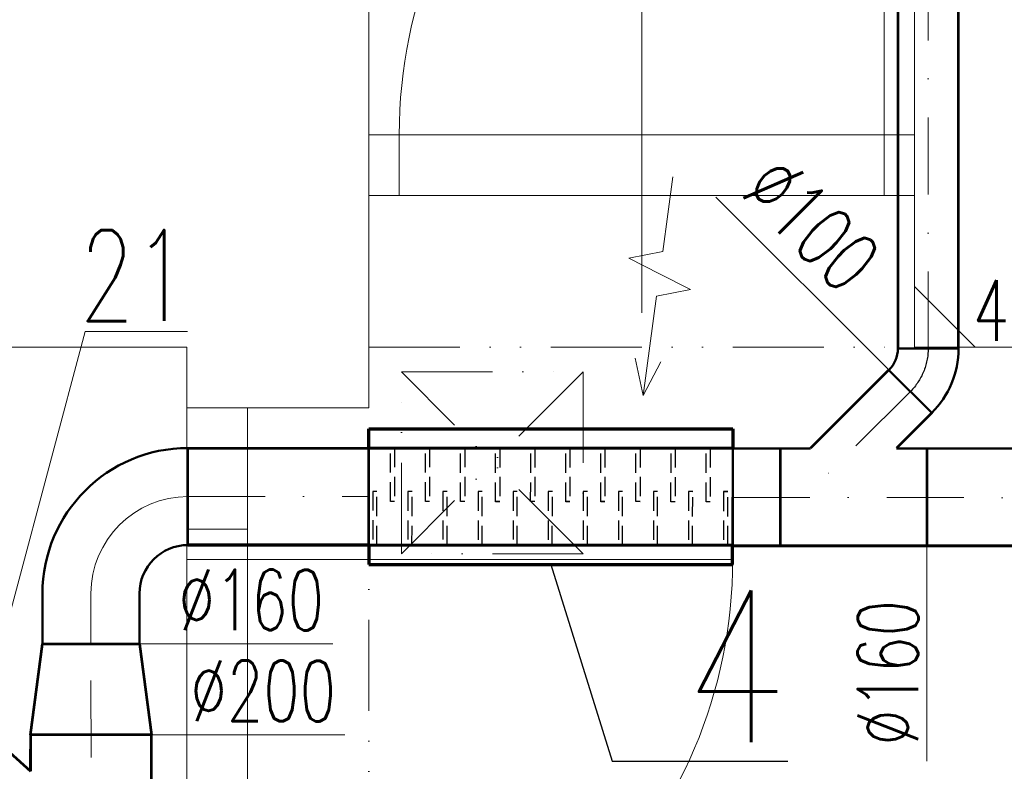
# Model space of a CAD drawing. Header units: millimetres. Extents: x -17045 to 252927, y -178787 to -18768.
# Tile 24 of 46: x 2580 to 4203, y -136137 to -134898. Entities that reach past the tile are written whole.
import ezdxf

# ---------------------------------------------------------------- set-up
doc = ezdxf.new("R2010")
doc.units = ezdxf.units.MM
doc.header["$LTSCALE"] = 10
for name, pattern in [('1.PP - SLEPY_nové$0$JIS_09_15', [300, 150, -50, 0, -50, 0, -50]), ('DASHDOT', [25.4, 12.7, -6.35, 0, -6.35]), ('GESTRICHELT', [0.75, 0.5, -0.25]), ('VERDECKT', [9.525, 6.35, -3.175])]:
    doc.linetypes.add(name, pattern=pattern)
for name, color, linetype, lineweight in [('1.PP - SLEPY_nové$0$1.PP - NÁVRH', 9, 'Continuous', 9), ('1.PP - SLEPY_nové$0$KCE NAD', 9, 'Continuous', 9), ('1.PP - SLEPY_nové$0$VÝPLNĚ', 9, 'Continuous', 9), ('1_pismo', 4, 'Continuous', 25), ('Popis1', 3, 'Continuous', 30), ('TB_23_UT_2NP_DSP', 7, 'Continuous', 5), ('V-objekty', 1, 'Continuous', 40), ('V-sipky', 7, 'Continuous', 40), ('V-tvarovky', 1, 'Continuous', 70), ('V_FLEXI', 90, 'IZOLACE', 18), ('VZT_BLOKY', 10, 'Continuous', 53), ('VZT_DIMENZE', 120, 'Continuous', 20), ('VZT_OSA', 255, 'DASHDOT', 13), ('VZT_pozice 02', 30, 'Continuous', 20)]:
    doc.layers.add(name, color=color, linetype=linetype, lineweight=lineweight)
doc.styles.get("Standard").update_dxf_attribs({"font": 'simplex.shx', "width": 0.8})
doc.linetypes.add('IZOLACE', pattern='A,0.00254,-2.54,[134,ltypeshp.shx,S=2.54,R=0,X=-2.54,Y=0],-5.08,[134,ltypeshp.shx,S=2.54,R=180,X=2.54,Y=0],-2.54', length=10.16254)

# ---------------------------------------------------------------- blocks, each defined once
blk = doc.blocks.new('*U136', base_point=(150, 62.1))
at = {"color": 0, "lineweight": 50}
for p, q in [((106.1, 106.1), (35.4, 35.4)), ((106.1, 106.1), (106.1, 106.1)), ((35.4, 35.4), (35.4, 35.4)), ((50, 0), (150, 0)), ((50, 0), (50, 0)), ((150, 0), (150, 0))]:
    blk.add_line(p, q, dxfattribs=at)
at = {"color": 2, "linetype": 'DASHDOT', "lineweight": 25}
for p, q in [((70.7, 70.7), (70.7, 70.7)), ((100, 0), (100, 0))]:
    blk.add_line(p, q, dxfattribs=at)
at = {"color": 0, "lineweight": 50}
for radius in [150, 50]:
    blk.add_arc((0, 0), radius, 0, 45, dxfattribs=at)
at = {"color": 2, "linetype": 'DASHDOT', "lineweight": 25}
blk.add_arc((0, 0), 100, 0, 45, dxfattribs=at)
blk = doc.blocks.new('*U166', base_point=(620.052934, 76.999998))
at = {"color": 0, "linetype": 'ByBlock', "lineweight": 0}
for p, q in [((278.000029, 76.999998), (304.513255, 153.999998)), ((331.026481, 76.999998), (304.513255, 153.999998)), ((620.052934, 76.999998), (535.879199, 107.513298)), ((100.000029, 76.999998), (278.000029, 76.999998)), ((331.026481, 76.999998), (357.539708, -0.000002)), ((357.539708, -0.000002), (384.052934, 76.999998)), ((384.052934, 76.999998), (620.052934, 76.999998)), ((620.052934, 76.999998), (535.879199, 46.486697))]:
    blk.add_line(p, q, dxfattribs=at)
blk = doc.blocks.new('1.PP - SLEPY_nové')
at = {"layer": '1.PP - SLEPY_nové$0$1.PP - NÁVRH', "color": 9, "linetype": 'Continuous', "lineweight": 9, "ltscale": 0.1}
for p, q in [((-777.8, -54166.7), (-777.8, -53566.7)), ((122.2, -54066.7), (122.2, -53566.7)), ((122.2, -54066.7), (222.2, -54166.7)), ((-4527.8, -54166.7), (-1077.8, -54166.7)), ((-1077.8, -54266.7), (-1077.8, -54166.7)), ((-777.8, -54266.7), (-777.8, -54166.7)), ((622.2, -54166.7), (222.2, -54166.7)), ((-1077.8, -54466.7), (-1077.8, -54266.7)), ((-1077.8, -54266.7), (-777.8, -54266.7)), ((-977.8, -54466.7), (-977.8, -54266.7)), ((-977.8, -54466.7), (-1077.8, -54466.7))]:
    blk.add_line(p, q, dxfattribs=at)
at = {"layer": '1.PP - SLEPY_nové$0$KCE NAD', "color": 9, "linetype": '1.PP - SLEPY_nové$0$JIS_09_15', "lineweight": 9, "ltscale": 0.1}
for p, q in [((122.2, -54066.7), (122.2, -54166.7)), ((-777.8, -54166.7), (122.2, -54166.7)), ((122.2, -54166.7), (222.2, -54166.7)), ((-724.2, -54207.3), (-424.2, -54207.3)), ((-724.2, -54507.3), (-724.2, -54207.3)), ((-424.2, -54507.3), (-724.2, -54207.3)), ((-424.2, -54207.3), (-724.2, -54507.3)), ((-424.2, -54207.3), (-424.2, -54507.3)), ((-777.8, -55366.7), (-777.8, -54266.7)), ((-424.2, -54507.3), (-724.2, -54507.3))]:
    blk.add_line(p, q, dxfattribs=at)
at = {"layer": '1.PP - SLEPY_nové$0$VÝPLNĚ', "color": 9, "linetype": 'Continuous', "lineweight": 9, "ltscale": 0.1}
for p, q in [((72.2, -53816.7), (72.2, -53016.7)), ((-327.8, -54110), (-327.8, -53310)), ((-777.8, -53816.7), (122.2, -53816.7)), ((-727.8, -53916.7), (-727.8, -53816.7)), ((72.2, -53916.7), (72.2, -53816.7)), ((-777.8, -53916.7), (122.2, -53916.7)), ((-1077.8, -54466.7), (-1077.8, -55366.7)), ((-977.8, -54466.7), (-977.8, -55366.7)), ((-1077.8, -54516.7), (-977.8, -54516.7)), ((-977.8, -54516.7), (-177.8, -54516.7))]:
    blk.add_line(p, q, dxfattribs=at)
for centre, start, end in [((72.2, -53816.7), 90, 180), ((-977.8, -54516.7), 270, 0)]:
    blk.add_arc(centre, 800, start, end, dxfattribs=at)

msp = doc.modelspace()

# ---------------------------------------------------------------- linework, layer by layer
at = {"color": 0, "lineweight": 50}
for p, q in [((2857.2, -135764.2), (2857.2, -135604.2)), ((2857.2, -135604.2), (2857.2, -135604.2)), ((3755.5, -135605.7), (3755.5, -135765.7)), ((3755.5, -135605.7), (3755.5, -135605.7)), ((2857.2, -135764.2), (2857.2, -135764.2)), ((3755.5, -135765.7), (3755.5, -135765.7)), ((2617.2, -135927.3), (2777.2, -135927.3)), ((2617.2, -135927.3), (2617.2, -135927.3)), ((2777.2, -135927.3), (2777.2, -135927.3))]:
    msp.add_line(p, q, dxfattribs=at)
at = {"color": 2, "linetype": 'DASHDOT', "lineweight": 25}
for p, q in [((2857.2, -135684.2), (2857.2, -135684.2)), ((3755.5, -135685.7), (3755.5, -135685.7)), ((2697.2, -135927.3), (2697.2, -135927.3))]:
    msp.add_line(p, q, dxfattribs=at)
at = {"color": 0, "lineweight": 50}
for points in [[(2617.2, -135844.2), (2617.2, -135927.3)], [(2777.2, -135844.2), (2777.2, -135927.3)]]:
    msp.add_lwpolyline(points, dxfattribs=at)
for radius in [240, 80]:
    msp.add_arc((2857.2, -135844.2), radius, 90, 180, dxfattribs=at)
at = {"layer": '1_pismo'}
msp.add_lwpolyline([(3455.3, -135796.3), (3556.9, -136120.7), (3846.2, -136120.7)], dxfattribs=at)
at = {"layer": 'TB_23_UT_2NP_DSP', "color": 40, "linetype": 'ByBlock', "lineweight": 70}
for p, q in [((3155.6, -135604.2), (3155.6, -135572.4)), ((3155.6, -135572.4), (3755.6, -135572.8)), ((3755.6, -135572.8), (3755.6, -135604.7)), ((3755.6, -135604.7), (3155.6, -135604.2)), ((3755.4, -135764.7), (3155.4, -135764.2)), ((3155.4, -135764.2), (3155.4, -135796)), ((3755.3, -135796.5), (3755.4, -135764.7)), ((3155.4, -135796), (3755.3, -135796.5))]:
    msp.add_line(p, q, dxfattribs=at)
at = {"layer": 'TB_23_UT_2NP_DSP', "color": 180, "linetype": 'ByBlock', "lineweight": 50}
for p, q in [((3155.6, -135604.2), (3155.4, -135764.3)), ((3755.6, -135605.1), (3755.4, -135764.7))]:
    msp.add_line(p, q, dxfattribs=at)
at = {"layer": 'TB_23_UT_2NP_DSP', "color": 7, "linetype": 'ByBlock', "lineweight": 25}
for p, q in [((3155.6, -135604.2), (3155.4, -135764.2)), ((3755.6, -135604.7), (3755.4, -135764.7)), ((3755.6, -135604.7), (3755.4, -135764.7))]:
    msp.add_line(p, q, dxfattribs=at)
at = {"layer": 'TB_23_UT_2NP_DSP', "color": 7, "linetype": 'GESTRICHELT', "lineweight": 25}
for p, q in [((3755.6, -135604.7), (3155.6, -135604.2)), ((3755.4, -135764.7), (3155.4, -135764.2))]:
    msp.add_line(p, q, dxfattribs=at)
at = {"layer": 'TB_23_UT_2NP_DSP', "color": 7, "linetype": 'VERDECKT', "lineweight": 25, "ltscale": 0.5}
for p, q in [((3190.9, -135692.4), (3191, -135604.1)), ((3190.9, -135692.4), (3191, -135604.1)), ((3190.9, -135692.4), (3191, -135604.1)), ((3190.9, -135692.4), (3191, -135604.1)), ((3190.9, -135692.4), (3191, -135604.1)), ((3190.9, -135692.4), (3191, -135604.1)), ((3197.8, -135604.1), (3197.8, -135692.4)), ((3197.8, -135604.1), (3197.8, -135692.4)), ((3197.8, -135604.1), (3197.8, -135692.4)), ((3197.8, -135604.1), (3197.8, -135692.4)), ((3197.8, -135604.1), (3197.8, -135692.4)), ((3197.8, -135604.1), (3197.8, -135692.4)), ((3248.8, -135692.4), (3248.9, -135604.1)), ((3248.8, -135692.4), (3248.9, -135604.1)), ((3248.8, -135692.4), (3248.9, -135604.1)), ((3248.8, -135692.4), (3248.9, -135604.1)), ((3248.8, -135692.4), (3248.9, -135604.1)), ((3248.8, -135692.4), (3248.9, -135604.1)), ((3255.7, -135604.1), (3255.6, -135692.4)), ((3255.7, -135604.1), (3255.6, -135692.4)), ((3255.7, -135604.1), (3255.6, -135692.4)), ((3255.7, -135604.1), (3255.6, -135692.4)), ((3255.7, -135604.1), (3255.6, -135692.4)), ((3255.7, -135604.1), (3255.6, -135692.4)), ((3306.6, -135692.5), (3306.7, -135604.2)), ((3306.6, -135692.5), (3306.7, -135604.2)), ((3306.6, -135692.5), (3306.7, -135604.2)), ((3306.6, -135692.5), (3306.7, -135604.2)), ((3306.6, -135692.5), (3306.7, -135604.2)), ((3306.6, -135692.5), (3306.7, -135604.2)), ((3313.5, -135604.2), (3313.5, -135692.5)), ((3313.5, -135604.2), (3313.5, -135692.5)), ((3313.5, -135604.2), (3313.5, -135692.5)), ((3313.5, -135604.2), (3313.5, -135692.5)), ((3313.5, -135604.2), (3313.5, -135692.5)), ((3313.5, -135604.2), (3313.5, -135692.5)), ((3364.5, -135692.5), (3364.5, -135604.2)), ((3364.5, -135692.5), (3364.5, -135604.2)), ((3364.5, -135692.5), (3364.5, -135604.2)), ((3364.5, -135692.5), (3364.5, -135604.2)), ((3364.5, -135692.5), (3364.5, -135604.2)), ((3364.5, -135692.5), (3364.5, -135604.2)), ((3364.5, -135692.6), (3364.5, -135604.3)), ((3364.5, -135692.6), (3364.5, -135604.3)), ((3364.5, -135692.6), (3364.5, -135604.3)), ((3364.5, -135692.6), (3364.5, -135604.3)), ((3364.5, -135692.6), (3364.5, -135604.3)), ((3364.5, -135692.6), (3364.5, -135604.3)), ((3364.5, -135692.7), (3364.5, -135604.4)), ((3364.5, -135692.7), (3364.5, -135604.4)), ((3364.5, -135692.7), (3364.5, -135604.4)), ((3364.5, -135692.7), (3364.5, -135604.4)), ((3371.4, -135604.2), (3371.3, -135692.5)), ((3371.4, -135604.2), (3371.3, -135692.5)), ((3371.4, -135604.2), (3371.3, -135692.5)), ((3371.4, -135604.2), (3371.3, -135692.5)), ((3371.4, -135604.2), (3371.3, -135692.5)), ((3371.4, -135604.2), (3371.3, -135692.5)), ((3371.4, -135604.3), (3371.3, -135692.6)), ((3371.4, -135604.3), (3371.3, -135692.6)), ((3371.4, -135604.3), (3371.3, -135692.6)), ((3371.4, -135604.3), (3371.3, -135692.6)), ((3371.4, -135604.3), (3371.3, -135692.6)), ((3371.4, -135604.3), (3371.3, -135692.6)), ((3371.4, -135604.4), (3371.3, -135692.7)), ((3371.4, -135604.4), (3371.3, -135692.7)), ((3371.4, -135604.4), (3371.3, -135692.7)), ((3371.4, -135604.4), (3371.3, -135692.7)), ((3422.3, -135692.6), (3422.4, -135604.3)), ((3422.3, -135692.6), (3422.4, -135604.3)), ((3422.3, -135692.6), (3422.4, -135604.3)), ((3422.3, -135692.6), (3422.4, -135604.3)), ((3429.2, -135604.3), (3429.2, -135692.6)), ((3429.2, -135604.3), (3429.2, -135692.6)), ((3429.2, -135604.3), (3429.2, -135692.6)), ((3429.2, -135604.3), (3429.2, -135692.6)), ((3480.2, -135692.6), (3480.2, -135604.3)), ((3480.2, -135692.6), (3480.2, -135604.3)), ((3480.2, -135692.6), (3480.2, -135604.3)), ((3480.2, -135692.6), (3480.2, -135604.3)), ((3480.2, -135692.7), (3480.2, -135604.4)), ((3480.2, -135692.7), (3480.2, -135604.4)), ((3487.1, -135604.3), (3487, -135692.6)), ((3487.1, -135604.3), (3487, -135692.6)), ((3487.1, -135604.3), (3487, -135692.6)), ((3487.1, -135604.3), (3487, -135692.6)), ((3487.1, -135604.4), (3487, -135692.7)), ((3487.1, -135604.4), (3487, -135692.7)), ((3538, -135692.6), (3538.1, -135604.3)), ((3538, -135692.6), (3538.1, -135604.3)), ((3538, -135692.6), (3538.1, -135604.3)), ((3538, -135692.6), (3538.1, -135604.3)), ((3538, -135692.7), (3538.1, -135604.4)), ((3538, -135692.7), (3538.1, -135604.4)), ((3538, -135692.7), (3538.1, -135604.4)), ((3538, -135692.7), (3538.1, -135604.4)), ((3538, -135692.7), (3538.1, -135604.4)), ((3538, -135692.7), (3538.1, -135604.4)), ((3544.9, -135604.3), (3544.8, -135692.6)), ((3544.9, -135604.3), (3544.8, -135692.6)), ((3544.9, -135604.3), (3544.8, -135692.6)), ((3544.9, -135604.3), (3544.8, -135692.6)), ((3544.9, -135604.4), (3544.8, -135692.7)), ((3544.9, -135604.4), (3544.8, -135692.7)), ((3544.9, -135604.4), (3544.8, -135692.7)), ((3544.9, -135604.4), (3544.8, -135692.7)), ((3544.9, -135604.4), (3544.8, -135692.7)), ((3544.9, -135604.4), (3544.8, -135692.7)), ((3595.9, -135692.6), (3595.9, -135604.3)), ((3595.9, -135692.6), (3595.9, -135604.3)), ((3595.9, -135692.6), (3595.9, -135604.3)), ((3595.9, -135692.6), (3595.9, -135604.3)), ((3595.9, -135692.6), (3595.9, -135604.3)), ((3595.9, -135692.6), (3595.9, -135604.3)), ((3602.8, -135604.3), (3602.7, -135692.6)), ((3602.8, -135604.3), (3602.7, -135692.6)), ((3602.8, -135604.3), (3602.7, -135692.6)), ((3602.8, -135604.3), (3602.7, -135692.6)), ((3602.8, -135604.4), (3602.7, -135692.7)), ((3602.8, -135604.4), (3602.7, -135692.7)), ((3653.7, -135692.7), (3653.8, -135604.4)), ((3653.7, -135692.7), (3653.8, -135604.4)), ((3653.7, -135692.7), (3653.8, -135604.4)), ((3653.7, -135692.7), (3653.8, -135604.4)), ((3653.7, -135692.7), (3653.8, -135604.4)), ((3653.7, -135692.7), (3653.8, -135604.4)), ((3660.6, -135604.4), (3660.5, -135692.7)), ((3660.6, -135604.4), (3660.5, -135692.7)), ((3660.6, -135604.4), (3660.5, -135692.7)), ((3660.6, -135604.4), (3660.5, -135692.7)), ((3660.6, -135604.4), (3660.5, -135692.7)), ((3660.6, -135604.4), (3660.5, -135692.7)), ((3711.5, -135692.7), (3711.6, -135604.4)), ((3711.5, -135692.7), (3711.6, -135604.4)), ((3711.5, -135692.8), (3711.6, -135604.5)), ((3711.5, -135692.8), (3711.6, -135604.5)), ((3711.5, -135692.8), (3711.6, -135604.5)), ((3711.5, -135692.8), (3711.6, -135604.5)), ((3718.5, -135604.4), (3718.4, -135692.7)), ((3718.5, -135604.4), (3718.4, -135692.7)), ((3718.5, -135604.5), (3718.4, -135692.8)), ((3718.5, -135604.5), (3718.4, -135692.8)), ((3718.5, -135604.5), (3718.4, -135692.8)), ((3718.5, -135604.5), (3718.4, -135692.8)), ((3168.9, -135675.8), (3162, -135675.7)), ((3162, -135675.7), (3162, -135764.1)), ((3168.9, -135675.8), (3162, -135675.7)), ((3162, -135675.7), (3162, -135764.1)), ((3168.9, -135675.8), (3162, -135675.7)), ((3162, -135675.7), (3162, -135764.1)), ((3168.9, -135675.8), (3162, -135675.7)), ((3162, -135675.7), (3162, -135764.1)), ((3168.9, -135675.7), (3162, -135675.7)), ((3162, -135675.7), (3162, -135764)), ((3168.9, -135675.7), (3162, -135675.7)), ((3162, -135675.7), (3162, -135764)), ((3168.9, -135675.7), (3162, -135675.7)), ((3162, -135675.7), (3162, -135764)), ((3168.9, -135675.7), (3162, -135675.7)), ((3162, -135675.7), (3162, -135764)), ((3168.9, -135675.7), (3162, -135675.7)), ((3162, -135675.7), (3162, -135764)), ((3168.9, -135675.7), (3162, -135675.7)), ((3162, -135675.7), (3162, -135764)), ((3168.8, -135764), (3168.9, -135675.7)), ((3168.8, -135764), (3168.9, -135675.7)), ((3168.8, -135764), (3168.9, -135675.7)), ((3168.8, -135764), (3168.9, -135675.7)), ((3168.8, -135764), (3168.9, -135675.7)), ((3168.8, -135764), (3168.9, -135675.7)), ((3168.8, -135764.1), (3168.9, -135675.8)), ((3168.8, -135764.1), (3168.9, -135675.8)), ((3168.8, -135764.1), (3168.9, -135675.8)), ((3168.8, -135764.1), (3168.9, -135675.8)), ((3219.9, -135675.8), (3219.8, -135764.1)), ((3219.9, -135675.8), (3219.8, -135764.1)), ((3219.9, -135675.8), (3219.8, -135764.1)), ((3219.9, -135675.8), (3219.8, -135764.1)), ((3219.9, -135675.8), (3219.8, -135764.1)), ((3219.9, -135675.8), (3219.8, -135764.1)), ((3219.9, -135675.8), (3219.8, -135764.1)), ((3219.9, -135675.8), (3219.8, -135764.1)), ((3219.9, -135675.8), (3219.8, -135764.1)), ((3219.9, -135675.8), (3219.8, -135764.1)), ((3226.7, -135675.8), (3219.9, -135675.8)), ((3226.7, -135675.8), (3219.9, -135675.8)), ((3226.7, -135675.8), (3219.9, -135675.8)), ((3226.7, -135675.8), (3219.9, -135675.8)), ((3226.7, -135675.8), (3219.9, -135675.8)), ((3226.7, -135675.8), (3219.9, -135675.8)), ((3226.7, -135675.8), (3219.9, -135675.8)), ((3226.7, -135675.8), (3219.9, -135675.8)), ((3226.7, -135675.8), (3219.9, -135675.8)), ((3226.7, -135675.8), (3219.9, -135675.8)), ((3226.6, -135764.1), (3226.7, -135675.8)), ((3226.6, -135764.1), (3226.7, -135675.8)), ((3226.6, -135764.1), (3226.7, -135675.8)), ((3226.6, -135764.1), (3226.7, -135675.8)), ((3226.6, -135764.1), (3226.7, -135675.8)), ((3226.6, -135764.1), (3226.7, -135675.8)), ((3226.6, -135764.1), (3226.7, -135675.8)), ((3226.6, -135764.1), (3226.7, -135675.8)), ((3226.6, -135764.1), (3226.7, -135675.8)), ((3226.6, -135764.1), (3226.7, -135675.8)), ((3284.6, -135675.8), (3277.7, -135675.8)), ((3277.7, -135675.8), (3277.7, -135764.1)), ((3284.6, -135675.8), (3277.7, -135675.8)), ((3277.7, -135675.8), (3277.7, -135764.1)), ((3284.6, -135675.8), (3277.7, -135675.8)), ((3277.7, -135675.8), (3277.7, -135764.1)), ((3284.6, -135675.8), (3277.7, -135675.8)), ((3277.7, -135675.8), (3277.7, -135764.1)), ((3284.6, -135675.9), (3277.7, -135675.9)), ((3277.7, -135675.9), (3277.7, -135764.2)), ((3284.6, -135675.9), (3277.7, -135675.9)), ((3277.7, -135675.9), (3277.7, -135764.2)), ((3284.6, -135675.9), (3277.7, -135675.9)), ((3277.7, -135675.9), (3277.7, -135764.2)), ((3284.6, -135675.9), (3277.7, -135675.9)), ((3277.7, -135675.9), (3277.7, -135764.2)), ((3284.6, -135675.9), (3277.7, -135675.9)), ((3277.7, -135675.9), (3277.7, -135764.2)), ((3284.6, -135675.9), (3277.7, -135675.9)), ((3277.7, -135675.9), (3277.7, -135764.2)), ((3284.5, -135764.1), (3284.6, -135675.8)), ((3284.5, -135764.1), (3284.6, -135675.8)), ((3284.5, -135764.1), (3284.6, -135675.8)), ((3284.5, -135764.1), (3284.6, -135675.8)), ((3284.5, -135764.2), (3284.6, -135675.9)), ((3284.5, -135764.2), (3284.6, -135675.9)), ((3284.5, -135764.2), (3284.6, -135675.9)), ((3284.5, -135764.2), (3284.6, -135675.9)), ((3284.5, -135764.2), (3284.6, -135675.9)), ((3284.5, -135764.2), (3284.6, -135675.9)), ((3335.6, -135675.9), (3335.5, -135764.2)), ((3335.6, -135675.9), (3335.5, -135764.2)), ((3335.6, -135675.9), (3335.5, -135764.2)), ((3335.6, -135675.9), (3335.5, -135764.2)), ((3335.6, -135675.9), (3335.5, -135764.2)), ((3335.6, -135675.9), (3335.5, -135764.2)), ((3335.6, -135676), (3335.5, -135764.3)), ((3335.6, -135676), (3335.5, -135764.3)), ((3335.6, -135676), (3335.5, -135764.3)), ((3335.6, -135676), (3335.5, -135764.3)), ((3335.6, -135676.1), (3335.5, -135764.4)), ((3335.6, -135676.1), (3335.5, -135764.4)), ((3335.6, -135676.1), (3335.5, -135764.4)), ((3335.6, -135676.1), (3335.5, -135764.4)), ((3335.6, -135676.1), (3335.5, -135764.4)), ((3335.6, -135676.1), (3335.5, -135764.4)), ((3342.4, -135675.9), (3335.6, -135675.9)), ((3342.4, -135675.9), (3335.6, -135675.9)), ((3342.4, -135675.9), (3335.6, -135675.9)), ((3342.4, -135675.9), (3335.6, -135675.9)), ((3342.4, -135675.9), (3335.6, -135675.9)), ((3342.4, -135675.9), (3335.6, -135675.9)), ((3342.4, -135676), (3335.6, -135676)), ((3342.4, -135676), (3335.6, -135676)), ((3342.4, -135676), (3335.6, -135676)), ((3342.4, -135676), (3335.6, -135676)), ((3342.4, -135676.1), (3335.6, -135676.1)), ((3342.4, -135676.1), (3335.6, -135676.1)), ((3342.4, -135676.1), (3335.6, -135676.1)), ((3342.4, -135676.1), (3335.6, -135676.1)), ((3342.4, -135676.1), (3335.6, -135676.1)), ((3342.4, -135676.1), (3335.6, -135676.1)), ((3342.3, -135764.2), (3342.4, -135675.9)), ((3342.3, -135764.2), (3342.4, -135675.9)), ((3342.3, -135764.2), (3342.4, -135675.9)), ((3342.3, -135764.2), (3342.4, -135675.9)), ((3342.3, -135764.2), (3342.4, -135675.9)), ((3342.3, -135764.2), (3342.4, -135675.9)), ((3342.3, -135764.3), (3342.4, -135676)), ((3342.3, -135764.3), (3342.4, -135676)), ((3342.3, -135764.3), (3342.4, -135676)), ((3342.3, -135764.3), (3342.4, -135676)), ((3342.3, -135764.4), (3342.4, -135676.1)), ((3342.3, -135764.4), (3342.4, -135676.1)), ((3342.3, -135764.4), (3342.4, -135676.1)), ((3342.3, -135764.4), (3342.4, -135676.1)), ((3342.3, -135764.4), (3342.4, -135676.1)), ((3342.3, -135764.4), (3342.4, -135676.1)), ((3393.4, -135675.9), (3393.3, -135764.3)), ((3393.4, -135675.9), (3393.3, -135764.3)), ((3393.4, -135675.9), (3393.3, -135764.3)), ((3393.4, -135675.9), (3393.3, -135764.3)), ((3393.4, -135675.9), (3393.3, -135764.3)), ((3393.4, -135675.9), (3393.3, -135764.3)), ((3400.3, -135676), (3393.4, -135675.9)), ((3400.3, -135676), (3393.4, -135675.9)), ((3400.3, -135676), (3393.4, -135675.9)), ((3400.3, -135676), (3393.4, -135675.9)), ((3400.3, -135676), (3393.4, -135675.9)), ((3400.3, -135676), (3393.4, -135675.9)), ((3400.2, -135764.3), (3400.3, -135676)), ((3400.2, -135764.3), (3400.3, -135676)), ((3400.2, -135764.3), (3400.3, -135676)), ((3400.2, -135764.3), (3400.3, -135676)), ((3400.2, -135764.3), (3400.3, -135676)), ((3400.2, -135764.3), (3400.3, -135676)), ((3451.3, -135676), (3451.2, -135764.3)), ((3451.3, -135676), (3451.2, -135764.3)), ((3451.3, -135676), (3451.2, -135764.3)), ((3451.3, -135676), (3451.2, -135764.3)), ((3451.3, -135676), (3451.2, -135764.3)), ((3451.3, -135676), (3451.2, -135764.3)), ((3451.3, -135676), (3451.2, -135764.3)), ((3451.3, -135676), (3451.2, -135764.3)), ((3451.3, -135676), (3451.2, -135764.3)), ((3451.3, -135676), (3451.2, -135764.3)), ((3458.1, -135676), (3451.3, -135676)), ((3458.1, -135676), (3451.3, -135676)), ((3458.1, -135676), (3451.3, -135676)), ((3458.1, -135676), (3451.3, -135676)), ((3458.1, -135676), (3451.3, -135676)), ((3458.1, -135676), (3451.3, -135676)), ((3458.1, -135676), (3451.3, -135676)), ((3458.1, -135676), (3451.3, -135676)), ((3458.1, -135676), (3451.3, -135676)), ((3458.1, -135676), (3451.3, -135676)), ((3458, -135764.3), (3458.1, -135676)), ((3458, -135764.3), (3458.1, -135676)), ((3458, -135764.3), (3458.1, -135676)), ((3458, -135764.3), (3458.1, -135676)), ((3458, -135764.3), (3458.1, -135676)), ((3458, -135764.3), (3458.1, -135676)), ((3458, -135764.3), (3458.1, -135676)), ((3458, -135764.3), (3458.1, -135676)), ((3458, -135764.3), (3458.1, -135676)), ((3458, -135764.3), (3458.1, -135676)), ((3509.1, -135675.9), (3509, -135764.2)), ((3509.1, -135675.9), (3509, -135764.2)), ((3509.1, -135675.9), (3509, -135764.2)), ((3509.1, -135675.9), (3509, -135764.2)), ((3509.1, -135675.9), (3509, -135764.2)), ((3509.1, -135675.9), (3509, -135764.2)), ((3509.1, -135676), (3509, -135764.3)), ((3509.1, -135676), (3509, -135764.3)), ((3509.1, -135676), (3509, -135764.3)), ((3509.1, -135676), (3509, -135764.3)), ((3509.1, -135676), (3509, -135764.3)), ((3509.1, -135676), (3509, -135764.3)), ((3509.1, -135676.1), (3509, -135764.4)), ((3509.1, -135676.1), (3509, -135764.4)), ((3509.1, -135676.1), (3509, -135764.4)), ((3509.1, -135676.1), (3509, -135764.4)), ((3515.9, -135675.9), (3509.1, -135675.9)), ((3515.9, -135675.9), (3509.1, -135675.9)), ((3515.9, -135675.9), (3509.1, -135675.9)), ((3515.9, -135675.9), (3509.1, -135675.9)), ((3515.9, -135675.9), (3509.1, -135675.9)), ((3515.9, -135675.9), (3509.1, -135675.9)), ((3515.9, -135676), (3509.1, -135676)), ((3515.9, -135676), (3509.1, -135676)), ((3515.9, -135676), (3509.1, -135676)), ((3515.9, -135676), (3509.1, -135676)), ((3515.9, -135676), (3509.1, -135676)), ((3515.9, -135676), (3509.1, -135676)), ((3515.9, -135676.1), (3509.1, -135676.1)), ((3515.9, -135676.1), (3509.1, -135676.1)), ((3515.9, -135676.1), (3509.1, -135676.1)), ((3515.9, -135676.1), (3509.1, -135676.1)), ((3515.9, -135764.2), (3515.9, -135675.9)), ((3515.9, -135764.2), (3515.9, -135675.9)), ((3515.9, -135764.2), (3515.9, -135675.9)), ((3515.9, -135764.2), (3515.9, -135675.9)), ((3515.9, -135764.2), (3515.9, -135675.9)), ((3515.9, -135764.2), (3515.9, -135675.9)), ((3515.9, -135764.3), (3515.9, -135676)), ((3515.9, -135764.3), (3515.9, -135676)), ((3515.9, -135764.3), (3515.9, -135676)), ((3515.9, -135764.3), (3515.9, -135676)), ((3515.9, -135764.3), (3515.9, -135676)), ((3515.9, -135764.3), (3515.9, -135676)), ((3515.9, -135764.4), (3515.9, -135676.1)), ((3515.9, -135764.4), (3515.9, -135676.1)), ((3515.9, -135764.4), (3515.9, -135676.1)), ((3515.9, -135764.4), (3515.9, -135676.1)), ((3567, -135676), (3566.9, -135764.3)), ((3567, -135676), (3566.9, -135764.3)), ((3567, -135676), (3566.9, -135764.3)), ((3567, -135676), (3566.9, -135764.3)), ((3567, -135676), (3566.9, -135764.3)), ((3567, -135676), (3566.9, -135764.3)), ((3567, -135676), (3566.9, -135764.3)), ((3567, -135676), (3566.9, -135764.3)), ((3567, -135676), (3566.9, -135764.3)), ((3567, -135676), (3566.9, -135764.3)), ((3573.8, -135676), (3567, -135676)), ((3573.8, -135676), (3567, -135676)), ((3573.8, -135676), (3567, -135676)), ((3573.8, -135676), (3567, -135676)), ((3573.8, -135676), (3567, -135676)), ((3573.8, -135676), (3567, -135676)), ((3573.8, -135676), (3567, -135676)), ((3573.8, -135676), (3567, -135676)), ((3573.8, -135676), (3567, -135676)), ((3573.8, -135676), (3567, -135676)), ((3573.7, -135764.3), (3573.8, -135676)), ((3573.7, -135764.3), (3573.8, -135676)), ((3573.7, -135764.3), (3573.8, -135676)), ((3573.7, -135764.3), (3573.8, -135676)), ((3573.7, -135764.3), (3573.8, -135676)), ((3573.7, -135764.3), (3573.8, -135676)), ((3573.7, -135764.3), (3573.8, -135676)), ((3573.7, -135764.3), (3573.8, -135676)), ((3573.7, -135764.3), (3573.8, -135676)), ((3573.7, -135764.3), (3573.8, -135676)), ((3624.8, -135676), (3624.7, -135764.4)), ((3624.8, -135676), (3624.7, -135764.4)), ((3624.8, -135676), (3624.7, -135764.4)), ((3624.8, -135676), (3624.7, -135764.4)), ((3624.8, -135676), (3624.7, -135764.3)), ((3624.8, -135676), (3624.7, -135764.3)), ((3624.8, -135676), (3624.7, -135764.3)), ((3624.8, -135676), (3624.7, -135764.3)), ((3624.8, -135676), (3624.7, -135764.3)), ((3624.8, -135676), (3624.7, -135764.3)), ((3631.6, -135676.1), (3624.8, -135676)), ((3631.6, -135676.1), (3624.8, -135676)), ((3631.6, -135676.1), (3624.8, -135676)), ((3631.6, -135676.1), (3624.8, -135676)), ((3631.6, -135676), (3624.8, -135676)), ((3631.6, -135676), (3624.8, -135676)), ((3631.6, -135676), (3624.8, -135676)), ((3631.6, -135676), (3624.8, -135676)), ((3631.6, -135676), (3624.8, -135676)), ((3631.6, -135676), (3624.8, -135676)), ((3631.6, -135764.3), (3631.6, -135676)), ((3631.6, -135764.3), (3631.6, -135676)), ((3631.6, -135764.3), (3631.6, -135676)), ((3631.6, -135764.3), (3631.6, -135676)), ((3631.6, -135764.3), (3631.6, -135676)), ((3631.6, -135764.3), (3631.6, -135676)), ((3631.6, -135764.4), (3631.6, -135676.1)), ((3631.6, -135764.4), (3631.6, -135676.1)), ((3631.6, -135764.4), (3631.6, -135676.1)), ((3631.6, -135764.4), (3631.6, -135676.1)), ((3689.5, -135676.1), (3682.6, -135676.1)), ((3682.6, -135676.1), (3682.6, -135764.4)), ((3689.5, -135676.1), (3682.6, -135676.1)), ((3682.6, -135676.1), (3682.6, -135764.4)), ((3689.5, -135676.1), (3682.6, -135676.1)), ((3682.6, -135676.1), (3682.6, -135764.4)), ((3689.5, -135676.1), (3682.6, -135676.1)), ((3682.6, -135676.1), (3682.6, -135764.4)), ((3689.5, -135676.2), (3682.6, -135676.1)), ((3682.6, -135676.1), (3682.6, -135764.4)), ((3689.5, -135676.2), (3682.6, -135676.1)), ((3682.6, -135676.1), (3682.6, -135764.4)), ((3689.5, -135676.2), (3682.6, -135676.1)), ((3682.6, -135676.1), (3682.6, -135764.4)), ((3689.5, -135676.2), (3682.6, -135676.1)), ((3682.6, -135676.1), (3682.6, -135764.4)), ((3689.5, -135676.2), (3682.6, -135676.1)), ((3682.6, -135676.1), (3682.6, -135764.4)), ((3689.5, -135676.2), (3682.6, -135676.1)), ((3682.6, -135676.1), (3682.6, -135764.4)), ((3689.4, -135764.4), (3689.5, -135676.1)), ((3689.4, -135764.4), (3689.5, -135676.1)), ((3689.4, -135764.4), (3689.5, -135676.1)), ((3689.4, -135764.4), (3689.5, -135676.1)), ((3689.4, -135764.5), (3689.5, -135676.2)), ((3689.4, -135764.5), (3689.5, -135676.2)), ((3689.4, -135764.5), (3689.5, -135676.2)), ((3689.4, -135764.5), (3689.5, -135676.2)), ((3689.4, -135764.5), (3689.5, -135676.2)), ((3689.4, -135764.5), (3689.5, -135676.2)), ((3740.5, -135676.1), (3740.4, -135764.4)), ((3740.5, -135676.1), (3740.4, -135764.4)), ((3740.5, -135676.1), (3740.4, -135764.4)), ((3740.5, -135676.1), (3740.4, -135764.4)), ((3740.5, -135676.1), (3740.4, -135764.4)), ((3740.5, -135676.1), (3740.4, -135764.4)), ((3740.5, -135676.2), (3740.4, -135764.5)), ((3740.5, -135676.2), (3740.4, -135764.5)), ((3740.5, -135676.2), (3740.4, -135764.5)), ((3740.5, -135676.2), (3740.4, -135764.5)), ((3740.5, -135676.3), (3740.4, -135764.6)), ((3740.5, -135676.3), (3740.4, -135764.6)), ((3740.5, -135676.3), (3740.4, -135764.6)), ((3740.5, -135676.3), (3740.4, -135764.6)), ((3740.5, -135676.3), (3740.4, -135764.6)), ((3740.5, -135676.3), (3740.4, -135764.6)), ((3747.3, -135676.1), (3740.5, -135676.1)), ((3747.3, -135676.1), (3740.5, -135676.1)), ((3747.3, -135676.1), (3740.5, -135676.1)), ((3747.3, -135676.1), (3740.5, -135676.1)), ((3747.3, -135676.1), (3740.5, -135676.1)), ((3747.3, -135676.1), (3740.5, -135676.1)), ((3747.3, -135676.2), (3740.5, -135676.2)), ((3747.3, -135676.2), (3740.5, -135676.2)), ((3747.3, -135676.2), (3740.5, -135676.2)), ((3747.3, -135676.2), (3740.5, -135676.2)), ((3747.3, -135676.4), (3740.5, -135676.3)), ((3747.3, -135676.4), (3740.5, -135676.3)), ((3747.3, -135676.4), (3740.5, -135676.3)), ((3747.3, -135676.4), (3740.5, -135676.3)), ((3747.3, -135676.4), (3740.5, -135676.3)), ((3747.3, -135676.4), (3740.5, -135676.3)), ((3747.3, -135764.4), (3747.3, -135676.1)), ((3747.3, -135764.4), (3747.3, -135676.1)), ((3747.3, -135764.4), (3747.3, -135676.1)), ((3747.3, -135764.4), (3747.3, -135676.1)), ((3747.3, -135764.4), (3747.3, -135676.1)), ((3747.3, -135764.4), (3747.3, -135676.1)), ((3747.3, -135764.5), (3747.3, -135676.2)), ((3747.3, -135764.5), (3747.3, -135676.2)), ((3747.3, -135764.5), (3747.3, -135676.2)), ((3747.3, -135764.5), (3747.3, -135676.2)), ((3747.3, -135764.7), (3747.3, -135676.4)), ((3747.3, -135764.7), (3747.3, -135676.4)), ((3747.3, -135764.7), (3747.3, -135676.4)), ((3747.3, -135764.7), (3747.3, -135676.4)), ((3747.3, -135764.7), (3747.3, -135676.4)), ((3747.3, -135764.7), (3747.3, -135676.4)), ((3197.8, -135692.4), (3190.9, -135692.4)), ((3197.8, -135692.4), (3190.9, -135692.4)), ((3255.6, -135692.4), (3248.8, -135692.4)), ((3255.6, -135692.4), (3248.8, -135692.4)), ((3313.5, -135692.5), (3306.6, -135692.5)), ((3313.5, -135692.5), (3306.6, -135692.5)), ((3371.3, -135692.5), (3364.5, -135692.5)), ((3371.3, -135692.5), (3364.5, -135692.5)), ((3371.3, -135692.6), (3364.5, -135692.6)), ((3371.3, -135692.6), (3364.5, -135692.6)), ((3371.3, -135692.7), (3364.5, -135692.7)), ((3371.3, -135692.7), (3364.5, -135692.7)), ((3429.2, -135692.6), (3422.3, -135692.6)), ((3429.2, -135692.6), (3422.3, -135692.6)), ((3487, -135692.6), (3480.2, -135692.6)), ((3487, -135692.6), (3480.2, -135692.6)), ((3544.8, -135692.6), (3538, -135692.6)), ((3544.8, -135692.6), (3538, -135692.6)), ((3544.8, -135692.7), (3538, -135692.7)), ((3544.8, -135692.7), (3538, -135692.7)), ((3602.7, -135692.6), (3595.9, -135692.6)), ((3602.7, -135692.6), (3595.9, -135692.6)), ((3660.5, -135692.7), (3653.7, -135692.7)), ((3660.5, -135692.7), (3653.7, -135692.7)), ((3718.4, -135692.8), (3711.5, -135692.8)), ((3718.4, -135692.8), (3711.5, -135692.8))]:
    msp.add_line(p, q, dxfattribs=at)
at = {"layer": 'TB_23_UT_2NP_DSP', "color": 7, "linetype": 'VERDECKT', "lineweight": 5, "ltscale": 0.5}
for points in [[(3197.8, -135692.4), (3190.9, -135692.4)], [(3197.8, -135692.4), (3190.9, -135692.4)], [(3255.6, -135692.4), (3248.8, -135692.4)], [(3255.6, -135692.4), (3248.8, -135692.4)], [(3313.5, -135692.5), (3306.6, -135692.5)], [(3313.5, -135692.5), (3306.6, -135692.5)], [(3371.3, -135692.5), (3364.5, -135692.5)], [(3371.3, -135692.5), (3364.5, -135692.5)], [(3371.3, -135692.6), (3364.5, -135692.6)], [(3371.3, -135692.6), (3364.5, -135692.6)], [(3371.3, -135692.7), (3364.5, -135692.7)], [(3429.2, -135692.6), (3422.3, -135692.6)], [(3487, -135692.6), (3480.2, -135692.6)], [(3487, -135692.7), (3480.2, -135692.7)], [(3544.8, -135692.6), (3538, -135692.6)], [(3544.8, -135692.7), (3538, -135692.7)], [(3544.8, -135692.7), (3538, -135692.7)], [(3602.7, -135692.7), (3595.9, -135692.6)], [(3602.7, -135692.6), (3595.9, -135692.6)], [(3660.5, -135692.7), (3653.7, -135692.7)], [(3660.5, -135692.7), (3653.7, -135692.7)], [(3718.4, -135692.7), (3711.5, -135692.7)], [(3718.4, -135692.8), (3711.5, -135692.8)]]:
    msp.add_lwpolyline(points, dxfattribs=at)
at = {"layer": 'V-objekty', "lineweight": 30}
for p, q in [((3155.4, -135763.8), (3155.6, -135604.7)), ((3755.5, -135605.3), (3755.4, -135764.5))]:
    msp.add_line(p, q, dxfattribs=at)
at = {"layer": 'V-tvarovky'}
for points in [[(3155.4, -135764.3), (2857.2, -135764.2)], [(3755.4, -135764.7), (8424, -135765.6)]]:
    msp.add_lwpolyline(points, dxfattribs=at)
at = {"layer": 'V_FLEXI', "ltscale": 0.7}
msp.add_lwpolyline([(2697.2, -135844.2), (2697.2, -135927.3)], dxfattribs=at)
msp.add_arc((2857.2, -135844.2), 160, 90, 180, dxfattribs=at)
at = {"layer": 'VZT_BLOKY'}
for points in [[(4127.8, -135440.2), (4127.8, -129760.8)], [(4027.8, -129910.8), (4027.8, -135440.2)], [(4013.1, -135475.5), (3884, -135604.6)], [(4083.9, -135546.3), (4025.5, -135604.6)], [(3155.5, -135773.7), (3155.5, -135773.7), (3155.5, -135594.7)], [(2857.2, -135604.2), (3739, -135604.2)], [(3755.6, -135604.7), (3884, -135604.6)], [(3834, -135604.6), (3834, -135764.2)], [(4025.5, -135604.6), (8423, -135605.6)], [(4075.5, -135604.6), (4075.5, -135764.2)], [(2597.4, -136077.3), (2617.2, -135927.3)], [(2617.2, -135927.3), (2777.2, -135927.3)], [(2777.2, -135927.3), (2796.9, -136077.3)], [(2430.6, -135986.5), (2597.4, -136136.9)], [(2796.9, -136368.5), (2796.9, -136077.3), (2597.4, -136077.3), (2597.4, -136109)], [(2597.4, -136136.9), (2597.4, -136100.5)], [(2597.4, -136109), (2597.4, -136136.9)]]:
    msp.add_lwpolyline(points, dxfattribs=at)
at = {"layer": 'VZT_DIMENZE'}
for points in [[(4013.1, -135475.5), (3727.9, -135190.3)], [(4075.5, -135764.2), (4075.5, -136120.7)], [(3095.9, -135927.3), (2777.2, -135927.3)], [(3115.7, -136077.3), (2796.9, -136077.3)]]:
    msp.add_lwpolyline(points, dxfattribs=at)
at = {"layer": 'VZT_OSA'}
for points in [[(4077.8, -135440.2), (4077.8, -129910.8)], [(4048.5, -135510.9), (3873, -135686.4)], [(2857.2, -135684.2), (3155.5, -135684.2)], [(3755.5, -135685.7), (7196.3, -135688.4)], [(2697.5, -136368.4), (2697.2, -135927.3)]]:
    msp.add_lwpolyline(points, dxfattribs=at)
at = {"layer": 'VZT_pozice 02'}
msp.add_lwpolyline([(2514, -136061.7), (2687.9, -135412.1), (2856.6, -135412.1)], dxfattribs=at)

# ---------------------------------------------------------------- block references
at = {"layer": 'V-sipky', "lineweight": 0, "xscale": -0.7000000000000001, "yscale": 0.7, "zscale": 0.7, "rotation": 82.2366995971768}
msp.add_blockref('*U166', (3607.7, -135517.5), dxfattribs=at)
at = {"layer": 'V-tvarovky', "rotation": 0.0004583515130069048}
msp.add_blockref('1.PP - SLEPY_nové', (3932.9, -81271.2), dxfattribs=at)
at = {"layer": 'V-tvarovky', "xscale": -1, "rotation": 180}
msp.add_blockref('*U136', (4127.8, -135502.3), dxfattribs=at)

# ---------------------------------------------------------------- texts
at = {"layer": 'Popis1', "width": 0.8}
msp.add_text('4', height=250, rotation=359.9795, dxfattribs=at).set_placement((3674.4, -136089))
at = {"layer": 'VZT_DIMENZE', "width": 0.7}
for s, rotation, p in [('%%C100', 314.8692, (3765.7, -135184.5)), ('45°', 359.8692, (4151.3, -135427.5)), ('%%C160', 359.8692, (2841.4, -135904.4)), ('%%C160', 89.8692, (4061.2, -136095)), ('%%C200', 359.8692, (2861.2, -136054.4))]:
    msp.add_text(s, height=100, rotation=rotation, dxfattribs=at).set_placement(p)
at = {"layer": 'VZT_pozice 02', "width": 0.7}
msp.add_text('21', height=150, rotation=0.1317, dxfattribs=at).set_placement((2678.5, -135394.9))

doc.saveas('drawing.dxf')
